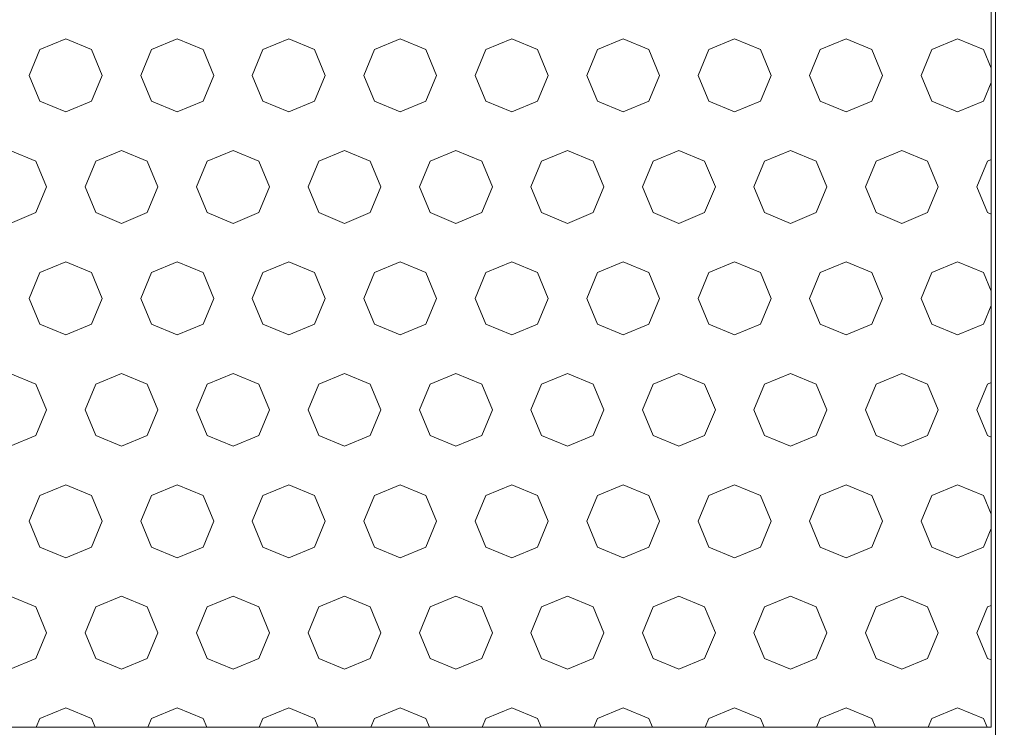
# Model space of a CAD drawing. Header units: millimetres. Extents: x 52659 to 1698020, y -10054 to 104697.
# Tile 243 of 256: x 216865 to 217307, y 10598 to 10915. Entities that reach past the tile are written whole.
import ezdxf

# ---------------------------------------------------------------- set-up
doc = ezdxf.new("R2010")
doc.units = ezdxf.units.MM
doc.header["$MEASUREMENT"] = 0
for name, color, linetype in [('02-04 BRISES SOLEIL FONCEES', 7, 'Continuous'), ('02-04 Mur.Construction', 7, 'Continuous'), ('05-02 Cotation 200ème 100ème.Cotations', 7, 'Continuous')]:
    doc.layers.add(name, color=color, linetype=linetype)
doc.styles.add('STYLE_GENERE_3', font='ARIALN.TTF')
doc.dimstyles.new('STYLE_GENERE__1', dxfattribs={"dimtxt": 200, "dimasz": 95, "dimexe": 0.18, "dimexo": 100, "dimgap": 0, "dimtad": 0, "dimlfac": 0.001, "dimzin": 0, "dimdsep": 46, "dimtxsty": 'STYLE_GENERE_3', "dimblk": 'ARROWHEAD_6', "dimblk1": 'ARROWHEAD_6', "dimblk2": 'ARROWHEAD_6', "dimcen": 0.09, "dimclrd": 7, "dimclre": 7, "dimclrt": 7, "dimazin": 0, "dimtfac": 1, "dimtdec": 4, "dimtmove": 2, "dimatfit": 3, "dimfxl": 1, "dimtolj": 1, "dimtzin": 0, "dimarcsym": 0})
doc.dimstyles.new('STYLE_GENERE__2', dxfattribs={"dimtxt": 200, "dimasz": 95, "dimexe": 0.18, "dimexo": 100, "dimgap": 0, "dimtad": 0, "dimlfac": 0.001, "dimzin": 0, "dimdsep": 46, "dimtxsty": 'STYLE_GENERE_3', "dimblk": 'ARROWHEAD_6', "dimblk1": 'ARROWHEAD_6', "dimblk2": 'ARROWHEAD_6', "dimcen": 0.09, "dimclrd": 7, "dimclre": 7, "dimclrt": 7, "dimazin": 0, "dimtfac": 1, "dimtdec": 4, "dimtmove": 0, "dimatfit": 3, "dimfxl": 1, "dimtolj": 1, "dimtzin": 0, "dimarcsym": 0})

# ---------------------------------------------------------------- blocks, each defined once
blk = doc.blocks.new('Élément de coupe_187_1', base_point=(131932.67, 5158.07))
at = {"layer": '02-04 Mur.Construction', "color": 7, "linetype": 'Continuous', "lineweight": 9}
blk.add_line((217302.67, 11008.07), (217302.67, 9725.96), dxfattribs=at)
blk = doc.blocks.new('*X382', base_point=(131932.67, 5158.07))
at = {"layer": '02-04 BRISES SOLEIL FONCEES', "color": 7, "linetype": 'Continuous', "lineweight": 5}
for p, q in [((216885.73, 10906.81), (216874.16, 10902.02)), ((216897.29, 10902.02), (216885.73, 10906.81)), ((216935.73, 10906.81), (216924.16, 10902.02)), ((216947.29, 10902.02), (216935.73, 10906.81)), ((216985.73, 10906.81), (216974.16, 10902.02)), ((216997.29, 10902.02), (216985.73, 10906.81)), ((217035.73, 10906.81), (217024.16, 10902.02)), ((217047.29, 10902.02), (217035.73, 10906.81)), ((217085.73, 10906.81), (217074.16, 10902.02)), ((217097.29, 10902.02), (217085.73, 10906.81)), ((217135.73, 10906.81), (217124.16, 10902.02)), ((217147.29, 10902.02), (217135.73, 10906.81)), ((217185.73, 10906.81), (217174.16, 10902.02)), ((217197.29, 10902.02), (217185.73, 10906.81)), ((217235.73, 10906.81), (217224.16, 10902.02)), ((217247.29, 10902.02), (217235.73, 10906.81)), ((217285.73, 10906.81), (217274.16, 10902.02)), ((217297.29, 10902.02), (217285.73, 10906.81)), ((216874.16, 10902.02), (216869.37, 10890.46)), ((216902.08, 10890.46), (216897.29, 10902.02)), ((216924.16, 10902.02), (216919.37, 10890.46)), ((216952.08, 10890.46), (216947.29, 10902.02)), ((216974.16, 10902.02), (216969.37, 10890.46)), ((217002.08, 10890.46), (216997.29, 10902.02)), ((217024.16, 10902.02), (217019.37, 10890.46)), ((217052.08, 10890.46), (217047.29, 10902.02)), ((217074.16, 10902.02), (217069.37, 10890.46)), ((217102.08, 10890.46), (217097.29, 10902.02)), ((217124.16, 10902.02), (217119.37, 10890.46)), ((217152.08, 10890.46), (217147.29, 10902.02)), ((217174.16, 10902.02), (217169.37, 10890.46)), ((217202.08, 10890.46), (217197.29, 10902.02)), ((217224.16, 10902.02), (217219.37, 10890.46)), ((217252.08, 10890.46), (217247.29, 10902.02)), ((217274.16, 10902.02), (217269.37, 10890.46)), ((217300.74, 10893.68), (217297.29, 10902.02)), ((216869.37, 10890.46), (216874.16, 10878.89)), ((216897.29, 10878.89), (216902.08, 10890.46)), ((216919.37, 10890.46), (216924.16, 10878.89)), ((216947.29, 10878.89), (216952.08, 10890.46)), ((216969.37, 10890.46), (216974.16, 10878.89)), ((216997.29, 10878.89), (217002.08, 10890.46)), ((217019.37, 10890.46), (217024.16, 10878.89)), ((217047.29, 10878.89), (217052.08, 10890.46)), ((217069.37, 10890.46), (217074.16, 10878.89)), ((217097.29, 10878.89), (217102.08, 10890.46)), ((217119.37, 10890.46), (217124.16, 10878.89)), ((217147.29, 10878.89), (217152.08, 10890.46)), ((217169.37, 10890.46), (217174.16, 10878.89)), ((217197.29, 10878.89), (217202.08, 10890.46)), ((217219.37, 10890.46), (217224.16, 10878.89)), ((217247.29, 10878.89), (217252.08, 10890.46)), ((217269.37, 10890.46), (217274.16, 10878.89)), ((217297.29, 10878.89), (217300.74, 10887.23)), ((216874.16, 10878.89), (216885.73, 10874.1)), ((216885.73, 10874.1), (216897.29, 10878.89)), ((216924.16, 10878.89), (216935.73, 10874.1)), ((216935.73, 10874.1), (216947.29, 10878.89)), ((216974.16, 10878.89), (216985.73, 10874.1)), ((216985.73, 10874.1), (216997.29, 10878.89)), ((217024.16, 10878.89), (217035.73, 10874.1)), ((217035.73, 10874.1), (217047.29, 10878.89)), ((217074.16, 10878.89), (217085.73, 10874.1)), ((217085.73, 10874.1), (217097.29, 10878.89)), ((217124.16, 10878.89), (217135.73, 10874.1)), ((217135.73, 10874.1), (217147.29, 10878.89)), ((217174.16, 10878.89), (217185.73, 10874.1)), ((217185.73, 10874.1), (217197.29, 10878.89)), ((217224.16, 10878.89), (217235.73, 10874.1)), ((217235.73, 10874.1), (217247.29, 10878.89)), ((217274.16, 10878.89), (217285.73, 10874.1)), ((217285.73, 10874.1), (217297.29, 10878.89)), ((216872.29, 10852.02), (216860.73, 10856.81)), ((216910.73, 10856.81), (216899.16, 10852.02)), ((216922.29, 10852.02), (216910.73, 10856.81)), ((216960.73, 10856.81), (216949.16, 10852.02)), ((216972.29, 10852.02), (216960.73, 10856.81)), ((217010.73, 10856.81), (216999.16, 10852.02)), ((217022.29, 10852.02), (217010.73, 10856.81)), ((217060.73, 10856.81), (217049.16, 10852.02)), ((217072.29, 10852.02), (217060.73, 10856.81)), ((217110.73, 10856.81), (217099.16, 10852.02)), ((217122.29, 10852.02), (217110.73, 10856.81)), ((217160.73, 10856.81), (217149.16, 10852.02)), ((217172.29, 10852.02), (217160.73, 10856.81)), ((217210.73, 10856.81), (217199.16, 10852.02)), ((217222.29, 10852.02), (217210.73, 10856.81)), ((217260.73, 10856.81), (217249.16, 10852.02)), ((217272.29, 10852.02), (217260.73, 10856.81)), ((216877.08, 10840.46), (216872.29, 10852.02)), ((216899.16, 10852.02), (216894.37, 10840.46)), ((216927.08, 10840.46), (216922.29, 10852.02)), ((216949.16, 10852.02), (216944.37, 10840.46)), ((216977.08, 10840.46), (216972.29, 10852.02)), ((216999.16, 10852.02), (216994.37, 10840.46)), ((217027.08, 10840.46), (217022.29, 10852.02)), ((217049.16, 10852.02), (217044.37, 10840.46)), ((217077.08, 10840.46), (217072.29, 10852.02)), ((217099.16, 10852.02), (217094.37, 10840.46)), ((217127.08, 10840.46), (217122.29, 10852.02)), ((217149.16, 10852.02), (217144.37, 10840.46)), ((217177.08, 10840.46), (217172.29, 10852.02)), ((217199.16, 10852.02), (217194.37, 10840.46)), ((217227.08, 10840.46), (217222.29, 10852.02)), ((217249.16, 10852.02), (217244.37, 10840.46)), ((217277.08, 10840.46), (217272.29, 10852.02)), ((217299.16, 10852.02), (217294.37, 10840.46)), ((217300.74, 10852.68), (217299.16, 10852.02)), ((216872.29, 10828.89), (216877.08, 10840.46)), ((216894.37, 10840.46), (216899.16, 10828.89)), ((216922.29, 10828.89), (216927.08, 10840.46)), ((216944.37, 10840.46), (216949.16, 10828.89)), ((216972.29, 10828.89), (216977.08, 10840.46)), ((216994.37, 10840.46), (216999.16, 10828.89)), ((217022.29, 10828.89), (217027.08, 10840.46)), ((217044.37, 10840.46), (217049.16, 10828.89)), ((217072.29, 10828.89), (217077.08, 10840.46)), ((217094.37, 10840.46), (217099.16, 10828.89)), ((217122.29, 10828.89), (217127.08, 10840.46)), ((217144.37, 10840.46), (217149.16, 10828.89)), ((217172.29, 10828.89), (217177.08, 10840.46)), ((217194.37, 10840.46), (217199.16, 10828.89)), ((217222.29, 10828.89), (217227.08, 10840.46)), ((217244.37, 10840.46), (217249.16, 10828.89)), ((217272.29, 10828.89), (217277.08, 10840.46)), ((217294.37, 10840.46), (217299.16, 10828.89)), ((216860.73, 10824.1), (216872.29, 10828.89)), ((216899.16, 10828.89), (216910.73, 10824.1)), ((216910.73, 10824.1), (216922.29, 10828.89)), ((216949.16, 10828.89), (216960.73, 10824.1)), ((216960.73, 10824.1), (216972.29, 10828.89)), ((216999.16, 10828.89), (217010.73, 10824.1)), ((217010.73, 10824.1), (217022.29, 10828.89)), ((217049.16, 10828.89), (217060.73, 10824.1)), ((217060.73, 10824.1), (217072.29, 10828.89)), ((217099.16, 10828.89), (217110.73, 10824.1)), ((217110.73, 10824.1), (217122.29, 10828.89)), ((217149.16, 10828.89), (217160.73, 10824.1)), ((217160.73, 10824.1), (217172.29, 10828.89)), ((217199.16, 10828.89), (217210.73, 10824.1)), ((217210.73, 10824.1), (217222.29, 10828.89)), ((217249.16, 10828.89), (217260.73, 10824.1)), ((217260.73, 10824.1), (217272.29, 10828.89)), ((217299.16, 10828.89), (217300.74, 10828.24)), ((216885.73, 10806.81), (216874.16, 10802.02)), ((216897.29, 10802.02), (216885.73, 10806.81)), ((216935.73, 10806.81), (216924.16, 10802.02)), ((216947.29, 10802.02), (216935.73, 10806.81)), ((216985.73, 10806.81), (216974.16, 10802.02)), ((216997.29, 10802.02), (216985.73, 10806.81)), ((217035.73, 10806.81), (217024.16, 10802.02)), ((217047.29, 10802.02), (217035.73, 10806.81)), ((217085.73, 10806.81), (217074.16, 10802.02)), ((217097.29, 10802.02), (217085.73, 10806.81)), ((217135.73, 10806.81), (217124.16, 10802.02)), ((217147.29, 10802.02), (217135.73, 10806.81)), ((217185.73, 10806.81), (217174.16, 10802.02)), ((217197.29, 10802.02), (217185.73, 10806.81)), ((217235.73, 10806.81), (217224.16, 10802.02)), ((217247.29, 10802.02), (217235.73, 10806.81)), ((217285.73, 10806.81), (217274.16, 10802.02)), ((217297.29, 10802.02), (217285.73, 10806.81)), ((216874.16, 10802.02), (216869.37, 10790.46)), ((216902.08, 10790.46), (216897.29, 10802.02)), ((216924.16, 10802.02), (216919.37, 10790.46)), ((216952.08, 10790.46), (216947.29, 10802.02)), ((216974.16, 10802.02), (216969.37, 10790.46)), ((217002.08, 10790.46), (216997.29, 10802.02)), ((217024.16, 10802.02), (217019.37, 10790.46)), ((217052.08, 10790.46), (217047.29, 10802.02)), ((217074.16, 10802.02), (217069.37, 10790.46)), ((217102.08, 10790.46), (217097.29, 10802.02)), ((217124.16, 10802.02), (217119.37, 10790.46)), ((217152.08, 10790.46), (217147.29, 10802.02)), ((217174.16, 10802.02), (217169.37, 10790.46)), ((217202.08, 10790.46), (217197.29, 10802.02)), ((217224.16, 10802.02), (217219.37, 10790.46)), ((217252.08, 10790.46), (217247.29, 10802.02)), ((217274.16, 10802.02), (217269.37, 10790.46)), ((217300.74, 10793.68), (217297.29, 10802.02)), ((216869.37, 10790.46), (216874.16, 10778.89)), ((216897.29, 10778.89), (216902.08, 10790.46)), ((216919.37, 10790.46), (216924.16, 10778.89)), ((216947.29, 10778.89), (216952.08, 10790.46)), ((216969.37, 10790.46), (216974.16, 10778.89)), ((216997.29, 10778.89), (217002.08, 10790.46)), ((217019.37, 10790.46), (217024.16, 10778.89)), ((217047.29, 10778.89), (217052.08, 10790.46)), ((217069.37, 10790.46), (217074.16, 10778.89)), ((217097.29, 10778.89), (217102.08, 10790.46)), ((217119.37, 10790.46), (217124.16, 10778.89)), ((217147.29, 10778.89), (217152.08, 10790.46)), ((217169.37, 10790.46), (217174.16, 10778.89)), ((217197.29, 10778.89), (217202.08, 10790.46)), ((217219.37, 10790.46), (217224.16, 10778.89)), ((217247.29, 10778.89), (217252.08, 10790.46)), ((217269.37, 10790.46), (217274.16, 10778.89)), ((217297.29, 10778.89), (217300.74, 10787.23)), ((216874.16, 10778.89), (216885.73, 10774.1)), ((216885.73, 10774.1), (216897.29, 10778.89)), ((216924.16, 10778.89), (216935.73, 10774.1)), ((216935.73, 10774.1), (216947.29, 10778.89)), ((216974.16, 10778.89), (216985.73, 10774.1)), ((216985.73, 10774.1), (216997.29, 10778.89)), ((217024.16, 10778.89), (217035.73, 10774.1)), ((217035.73, 10774.1), (217047.29, 10778.89)), ((217074.16, 10778.89), (217085.73, 10774.1)), ((217085.73, 10774.1), (217097.29, 10778.89)), ((217124.16, 10778.89), (217135.73, 10774.1)), ((217135.73, 10774.1), (217147.29, 10778.89)), ((217174.16, 10778.89), (217185.73, 10774.1)), ((217185.73, 10774.1), (217197.29, 10778.89)), ((217224.16, 10778.89), (217235.73, 10774.1)), ((217235.73, 10774.1), (217247.29, 10778.89)), ((217274.16, 10778.89), (217285.73, 10774.1)), ((217285.73, 10774.1), (217297.29, 10778.89)), ((216872.29, 10752.02), (216860.73, 10756.81)), ((216910.73, 10756.81), (216899.16, 10752.02)), ((216922.29, 10752.02), (216910.73, 10756.81)), ((216960.73, 10756.81), (216949.16, 10752.02)), ((216972.29, 10752.02), (216960.73, 10756.81)), ((217010.73, 10756.81), (216999.16, 10752.02)), ((217022.29, 10752.02), (217010.73, 10756.81)), ((217060.73, 10756.81), (217049.16, 10752.02)), ((217072.29, 10752.02), (217060.73, 10756.81)), ((217110.73, 10756.81), (217099.16, 10752.02)), ((217122.29, 10752.02), (217110.73, 10756.81)), ((217160.73, 10756.81), (217149.16, 10752.02)), ((217172.29, 10752.02), (217160.73, 10756.81)), ((217210.73, 10756.81), (217199.16, 10752.02)), ((217222.29, 10752.02), (217210.73, 10756.81)), ((217260.73, 10756.81), (217249.16, 10752.02)), ((217272.29, 10752.02), (217260.73, 10756.81)), ((216877.08, 10740.46), (216872.29, 10752.02)), ((216899.16, 10752.02), (216894.37, 10740.46)), ((216927.08, 10740.46), (216922.29, 10752.02)), ((216949.16, 10752.02), (216944.37, 10740.46)), ((216977.08, 10740.46), (216972.29, 10752.02)), ((216999.16, 10752.02), (216994.37, 10740.46)), ((217027.08, 10740.46), (217022.29, 10752.02)), ((217049.16, 10752.02), (217044.37, 10740.46)), ((217077.08, 10740.46), (217072.29, 10752.02)), ((217099.16, 10752.02), (217094.37, 10740.46)), ((217127.08, 10740.46), (217122.29, 10752.02)), ((217149.16, 10752.02), (217144.37, 10740.46)), ((217177.08, 10740.46), (217172.29, 10752.02)), ((217199.16, 10752.02), (217194.37, 10740.46)), ((217227.08, 10740.46), (217222.29, 10752.02)), ((217249.16, 10752.02), (217244.37, 10740.46)), ((217277.08, 10740.46), (217272.29, 10752.02)), ((217299.16, 10752.02), (217294.37, 10740.46)), ((217300.74, 10752.68), (217299.16, 10752.02)), ((216872.29, 10728.89), (216877.08, 10740.46)), ((216894.37, 10740.46), (216899.16, 10728.89)), ((216922.29, 10728.89), (216927.08, 10740.46)), ((216944.37, 10740.46), (216949.16, 10728.89)), ((216972.29, 10728.89), (216977.08, 10740.46)), ((216994.37, 10740.46), (216999.16, 10728.89)), ((217022.29, 10728.89), (217027.08, 10740.46)), ((217044.37, 10740.46), (217049.16, 10728.89)), ((217072.29, 10728.89), (217077.08, 10740.46)), ((217094.37, 10740.46), (217099.16, 10728.89)), ((217122.29, 10728.89), (217127.08, 10740.46)), ((217144.37, 10740.46), (217149.16, 10728.89)), ((217172.29, 10728.89), (217177.08, 10740.46)), ((217194.37, 10740.46), (217199.16, 10728.89)), ((217222.29, 10728.89), (217227.08, 10740.46)), ((217244.37, 10740.46), (217249.16, 10728.89)), ((217272.29, 10728.89), (217277.08, 10740.46)), ((217294.37, 10740.46), (217299.16, 10728.89)), ((216860.73, 10724.1), (216872.29, 10728.89)), ((216899.16, 10728.89), (216910.73, 10724.1)), ((216910.73, 10724.1), (216922.29, 10728.89)), ((216949.16, 10728.89), (216960.73, 10724.1)), ((216960.73, 10724.1), (216972.29, 10728.89)), ((216999.16, 10728.89), (217010.73, 10724.1)), ((217010.73, 10724.1), (217022.29, 10728.89)), ((217049.16, 10728.89), (217060.73, 10724.1)), ((217060.73, 10724.1), (217072.29, 10728.89)), ((217099.16, 10728.89), (217110.73, 10724.1)), ((217110.73, 10724.1), (217122.29, 10728.89)), ((217149.16, 10728.89), (217160.73, 10724.1)), ((217160.73, 10724.1), (217172.29, 10728.89)), ((217199.16, 10728.89), (217210.73, 10724.1)), ((217210.73, 10724.1), (217222.29, 10728.89)), ((217249.16, 10728.89), (217260.73, 10724.1)), ((217260.73, 10724.1), (217272.29, 10728.89)), ((217299.16, 10728.89), (217300.74, 10728.24)), ((216885.73, 10706.81), (216874.16, 10702.02)), ((216897.29, 10702.02), (216885.73, 10706.81)), ((216935.73, 10706.81), (216924.16, 10702.02)), ((216947.29, 10702.02), (216935.73, 10706.81)), ((216985.73, 10706.81), (216974.16, 10702.02)), ((216997.29, 10702.02), (216985.73, 10706.81)), ((217035.73, 10706.81), (217024.16, 10702.02)), ((217047.29, 10702.02), (217035.73, 10706.81)), ((217085.73, 10706.81), (217074.16, 10702.02)), ((217097.29, 10702.02), (217085.73, 10706.81)), ((217135.73, 10706.81), (217124.16, 10702.02)), ((217147.29, 10702.02), (217135.73, 10706.81)), ((217185.73, 10706.81), (217174.16, 10702.02)), ((217197.29, 10702.02), (217185.73, 10706.81)), ((217235.73, 10706.81), (217224.16, 10702.02)), ((217247.29, 10702.02), (217235.73, 10706.81)), ((217285.73, 10706.81), (217274.16, 10702.02)), ((217297.29, 10702.02), (217285.73, 10706.81)), ((216874.16, 10702.02), (216869.37, 10690.46)), ((216902.08, 10690.46), (216897.29, 10702.02)), ((216924.16, 10702.02), (216919.37, 10690.46)), ((216952.08, 10690.46), (216947.29, 10702.02)), ((216974.16, 10702.02), (216969.37, 10690.46)), ((217002.08, 10690.46), (216997.29, 10702.02)), ((217024.16, 10702.02), (217019.37, 10690.46)), ((217052.08, 10690.46), (217047.29, 10702.02)), ((217074.16, 10702.02), (217069.37, 10690.46)), ((217102.08, 10690.46), (217097.29, 10702.02)), ((217124.16, 10702.02), (217119.37, 10690.46)), ((217152.08, 10690.46), (217147.29, 10702.02)), ((217174.16, 10702.02), (217169.37, 10690.46)), ((217202.08, 10690.46), (217197.29, 10702.02)), ((217224.16, 10702.02), (217219.37, 10690.46)), ((217252.08, 10690.46), (217247.29, 10702.02)), ((217274.16, 10702.02), (217269.37, 10690.46)), ((217300.74, 10693.68), (217297.29, 10702.02)), ((216869.37, 10690.46), (216874.16, 10678.89)), ((216897.29, 10678.89), (216902.08, 10690.46)), ((216919.37, 10690.46), (216924.16, 10678.89)), ((216947.29, 10678.89), (216952.08, 10690.46)), ((216969.37, 10690.46), (216974.16, 10678.89)), ((216997.29, 10678.89), (217002.08, 10690.46)), ((217019.37, 10690.46), (217024.16, 10678.89)), ((217047.29, 10678.89), (217052.08, 10690.46)), ((217069.37, 10690.46), (217074.16, 10678.89)), ((217097.29, 10678.89), (217102.08, 10690.46)), ((217119.37, 10690.46), (217124.16, 10678.89)), ((217147.29, 10678.89), (217152.08, 10690.46)), ((217169.37, 10690.46), (217174.16, 10678.89)), ((217197.29, 10678.89), (217202.08, 10690.46)), ((217219.37, 10690.46), (217224.16, 10678.89)), ((217247.29, 10678.89), (217252.08, 10690.46)), ((217269.37, 10690.46), (217274.16, 10678.89)), ((217297.29, 10678.89), (217300.74, 10687.23)), ((216874.16, 10678.89), (216885.73, 10674.1)), ((216885.73, 10674.1), (216897.29, 10678.89)), ((216924.16, 10678.89), (216935.73, 10674.1)), ((216935.73, 10674.1), (216947.29, 10678.89)), ((216974.16, 10678.89), (216985.73, 10674.1)), ((216985.73, 10674.1), (216997.29, 10678.89)), ((217024.16, 10678.89), (217035.73, 10674.1)), ((217035.73, 10674.1), (217047.29, 10678.89)), ((217074.16, 10678.89), (217085.73, 10674.1)), ((217085.73, 10674.1), (217097.29, 10678.89)), ((217124.16, 10678.89), (217135.73, 10674.1)), ((217135.73, 10674.1), (217147.29, 10678.89)), ((217174.16, 10678.89), (217185.73, 10674.1)), ((217185.73, 10674.1), (217197.29, 10678.89)), ((217224.16, 10678.89), (217235.73, 10674.1)), ((217235.73, 10674.1), (217247.29, 10678.89)), ((217274.16, 10678.89), (217285.73, 10674.1)), ((217285.73, 10674.1), (217297.29, 10678.89)), ((216872.29, 10652.02), (216860.73, 10656.81)), ((216910.73, 10656.81), (216899.16, 10652.02)), ((216922.29, 10652.02), (216910.73, 10656.81)), ((216960.73, 10656.81), (216949.16, 10652.02)), ((216972.29, 10652.02), (216960.73, 10656.81)), ((217010.73, 10656.81), (216999.16, 10652.02)), ((217022.29, 10652.02), (217010.73, 10656.81)), ((217060.73, 10656.81), (217049.16, 10652.02)), ((217072.29, 10652.02), (217060.73, 10656.81)), ((217110.73, 10656.81), (217099.16, 10652.02)), ((217122.29, 10652.02), (217110.73, 10656.81)), ((217160.73, 10656.81), (217149.16, 10652.02)), ((217172.29, 10652.02), (217160.73, 10656.81)), ((217210.73, 10656.81), (217199.16, 10652.02)), ((217222.29, 10652.02), (217210.73, 10656.81)), ((217260.73, 10656.81), (217249.16, 10652.02)), ((217272.29, 10652.02), (217260.73, 10656.81)), ((217300.74, 10652.68), (217299.16, 10652.02)), ((216877.08, 10640.46), (216872.29, 10652.02)), ((216899.16, 10652.02), (216894.37, 10640.46)), ((216927.08, 10640.46), (216922.29, 10652.02)), ((216949.16, 10652.02), (216944.37, 10640.46)), ((216977.08, 10640.46), (216972.29, 10652.02)), ((216999.16, 10652.02), (216994.37, 10640.46)), ((217027.08, 10640.46), (217022.29, 10652.02)), ((217049.16, 10652.02), (217044.37, 10640.46)), ((217077.08, 10640.46), (217072.29, 10652.02)), ((217099.16, 10652.02), (217094.37, 10640.46)), ((217127.08, 10640.46), (217122.29, 10652.02)), ((217149.16, 10652.02), (217144.37, 10640.46)), ((217177.08, 10640.46), (217172.29, 10652.02)), ((217199.16, 10652.02), (217194.37, 10640.46)), ((217227.08, 10640.46), (217222.29, 10652.02)), ((217249.16, 10652.02), (217244.37, 10640.46)), ((217277.08, 10640.46), (217272.29, 10652.02)), ((217299.16, 10652.02), (217294.37, 10640.46)), ((216872.29, 10628.89), (216877.08, 10640.46)), ((216894.37, 10640.46), (216899.16, 10628.89)), ((216922.29, 10628.89), (216927.08, 10640.46)), ((216944.37, 10640.46), (216949.16, 10628.89)), ((216972.29, 10628.89), (216977.08, 10640.46)), ((216994.37, 10640.46), (216999.16, 10628.89)), ((217022.29, 10628.89), (217027.08, 10640.46)), ((217044.37, 10640.46), (217049.16, 10628.89)), ((217072.29, 10628.89), (217077.08, 10640.46)), ((217094.37, 10640.46), (217099.16, 10628.89)), ((217122.29, 10628.89), (217127.08, 10640.46)), ((217144.37, 10640.46), (217149.16, 10628.89)), ((217172.29, 10628.89), (217177.08, 10640.46)), ((217194.37, 10640.46), (217199.16, 10628.89)), ((217222.29, 10628.89), (217227.08, 10640.46)), ((217244.37, 10640.46), (217249.16, 10628.89)), ((217272.29, 10628.89), (217277.08, 10640.46)), ((217294.37, 10640.46), (217299.16, 10628.89)), ((216860.73, 10624.1), (216872.29, 10628.89)), ((216899.16, 10628.89), (216910.73, 10624.1)), ((216910.73, 10624.1), (216922.29, 10628.89)), ((216949.16, 10628.89), (216960.73, 10624.1)), ((216960.73, 10624.1), (216972.29, 10628.89)), ((216999.16, 10628.89), (217010.73, 10624.1)), ((217010.73, 10624.1), (217022.29, 10628.89)), ((217049.16, 10628.89), (217060.73, 10624.1)), ((217060.73, 10624.1), (217072.29, 10628.89)), ((217099.16, 10628.89), (217110.73, 10624.1)), ((217110.73, 10624.1), (217122.29, 10628.89)), ((217149.16, 10628.89), (217160.73, 10624.1)), ((217160.73, 10624.1), (217172.29, 10628.89)), ((217199.16, 10628.89), (217210.73, 10624.1)), ((217210.73, 10624.1), (217222.29, 10628.89)), ((217249.16, 10628.89), (217260.73, 10624.1)), ((217260.73, 10624.1), (217272.29, 10628.89)), ((217299.16, 10628.89), (217300.74, 10628.24)), ((216885.73, 10606.81), (216874.16, 10602.02)), ((216897.29, 10602.02), (216885.73, 10606.81)), ((216935.73, 10606.81), (216924.16, 10602.02)), ((216947.29, 10602.02), (216935.73, 10606.81)), ((216985.73, 10606.81), (216974.16, 10602.02)), ((216997.29, 10602.02), (216985.73, 10606.81)), ((217035.73, 10606.81), (217024.16, 10602.02)), ((217047.29, 10602.02), (217035.73, 10606.81)), ((217085.73, 10606.81), (217074.16, 10602.02)), ((217097.29, 10602.02), (217085.73, 10606.81)), ((217135.73, 10606.81), (217124.16, 10602.02)), ((217147.29, 10602.02), (217135.73, 10606.81)), ((217185.73, 10606.81), (217174.16, 10602.02)), ((217197.29, 10602.02), (217185.73, 10606.81)), ((217235.73, 10606.81), (217224.16, 10602.02)), ((217247.29, 10602.02), (217235.73, 10606.81)), ((217285.73, 10606.81), (217274.16, 10602.02)), ((217297.29, 10602.02), (217285.73, 10606.81)), ((216874.16, 10602.02), (216872.51, 10598.03)), ((216898.94, 10598.03), (216897.29, 10602.02)), ((216924.16, 10602.02), (216922.51, 10598.03)), ((216948.94, 10598.03), (216947.29, 10602.02)), ((216974.16, 10602.02), (216972.51, 10598.03)), ((216998.94, 10598.03), (216997.29, 10602.02)), ((217024.16, 10602.02), (217022.51, 10598.03)), ((217048.94, 10598.03), (217047.29, 10602.02)), ((217074.16, 10602.02), (217072.51, 10598.03)), ((217098.94, 10598.03), (217097.29, 10602.02)), ((217124.16, 10602.02), (217122.51, 10598.03)), ((217148.94, 10598.03), (217147.29, 10602.02)), ((217174.16, 10602.02), (217172.51, 10598.03)), ((217198.94, 10598.03), (217197.29, 10602.02)), ((217224.16, 10602.02), (217222.51, 10598.03)), ((217248.94, 10598.03), (217247.29, 10602.02)), ((217274.16, 10602.02), (217272.51, 10598.03)), ((217298.94, 10598.03), (217297.29, 10602.02))]:
    blk.add_line(p, q, dxfattribs=at)
blk = doc.blocks.new('Élément de coupe_340_1', base_point=(131932.67, 5158.07))
at = {"layer": '02-04 BRISES SOLEIL FONCEES', "color": 7, "linetype": 'Continuous', "lineweight": 9}
for p, q in [((217300.74, 10598.03), (217300.74, 10998.07)), ((215542.67, 10598.03), (217300.74, 10598.03))]:
    blk.add_line(p, q, dxfattribs=at)
at = {"layer": '02-04 BRISES SOLEIL FONCEES', "lineweight": 0}
blk.add_blockref('*X382', (131932.67, 5158.07), dxfattribs=at)
blk = doc.blocks.new('*D713', base_point=(131932.67, 5158.07))
at = {"layer": '05-02 Cotation 200ème 100ème.Cotations', "color": 7, "linetype": 'Continuous', "lineweight": 25, "transparency": 16777216}
for p, q in [((215078.44, 11048.07), (215178.44, 10948.07)), ((215078.44, 10648.03), (215178.44, 10548.03))]:
    blk.add_line(p, q, dxfattribs=at)
at = {"layer": '05-02 Cotation 200ème 100ème.Cotations', "color": 7, "linetype": 'Continuous', "lineweight": 13, "transparency": 16777216}
for p, q in [((215222.19, 10998.07), (215034.69, 10998.07)), ((215128.44, 10598.03), (215128.44, 10998.07)), ((215222.19, 10598.03), (215034.69, 10598.03)), ((215128.44, 10523.03), (215128.44, 10598.03))]:
    blk.add_line(p, q, dxfattribs=at)
at = {"layer": '05-02 Cotation 200ème 100ème.Cotations', "color": 7, "lineweight": 9, "transparency": 16777216, "char_height": 200, "attachment_point": 7, "rotation": 90, "style": 'STYLE_GENERE_3'}
for s, insert in [('\\A1;0,35', (215085.58, 10840.91)), ('\\A1;0,40', (215400.69, 10574.05))]:
    blk.add_mtext(s, dxfattribs=dict(at, insert=insert))
blk = doc.blocks.new('ARROWHEAD_6')
at = {"color": 0, "linetype": 'Continuous', "lineweight": 0}
for p, q in [((-0.5, -0.5), (0.5, 0.5)), ((0, 0), (-1, 0))]:
    blk.add_line(p, q, dxfattribs=at)
blk = doc.blocks.new('*D715', base_point=(131932.67, 5158.07))
at = {"layer": '05-02 Cotation 200ème 100ème.Cotations', "color": 7, "linetype": 'Continuous', "lineweight": 25, "transparency": 16777216}
for p, q in [((215078.44, 11048.07), (215178.44, 10948.07)), ((215078.44, 10648.03), (215178.44, 10548.03))]:
    blk.add_line(p, q, dxfattribs=at)
at = {"layer": '05-02 Cotation 200ème 100ème.Cotations', "color": 7, "linetype": 'Continuous', "lineweight": 13, "transparency": 16777216}
for p, q in [((215222.19, 10998.07), (215034.69, 10998.07)), ((215128.44, 10598.03), (215128.44, 10998.07)), ((215222.19, 10598.03), (215034.69, 10598.03)), ((215128.44, 10523.03), (215128.44, 10598.03))]:
    blk.add_line(p, q, dxfattribs=at)
at = {"layer": '05-02 Cotation 200ème 100ème.Cotations', "color": 7, "lineweight": 9, "transparency": 16777216, "char_height": 200, "attachment_point": 7, "rotation": 90, "style": 'STYLE_GENERE_3'}
for s, insert in [('\\A1;0,35', (215085.58, 10840.91)), ('\\A1;0,40', (215400.69, 10574.05))]:
    blk.add_mtext(s, dxfattribs=dict(at, insert=insert))
blk = doc.blocks.new('*D742', base_point=(131932.67, 5158.07))
at = {"layer": '05-02 Cotation 200ème 100ème.Cotations', "color": 7, "linetype": 'Continuous', "lineweight": 25, "transparency": 16777216}
for p, q in [((165280.71, 11058.07), (165380.71, 10958.07)), ((165280.71, 9772.86), (165380.71, 9672.86))]:
    blk.add_line(p, q, dxfattribs=at)
at = {"layer": '05-02 Cotation 200ème 100ème.Cotations', "color": 7, "linetype": 'Continuous', "lineweight": 13, "transparency": 16777216}
for p, q in [((165424.46, 11008.07), (165236.96, 11008.07)), ((165330.71, 10614.34), (165330.71, 11008.07)), ((165330.71, 9722.86), (165330.71, 10116.59)), ((165424.46, 9722.86), (165236.96, 9722.86))]:
    blk.add_line(p, q, dxfattribs=at)
at = {"layer": '05-02 Cotation 200ème 100ème.Cotations', "color": 7, "lineweight": 9, "transparency": 16777216, "char_height": 200, "attachment_point": 7, "rotation": 90, "style": 'STYLE_GENERE_3'}
for s, insert in [('\\A1;0,35', (165287.85, 10961.33)), ('\\A1;1,29', (165430.71, 10141.47))]:
    blk.add_mtext(s, dxfattribs=dict(at, insert=insert))
blk = doc.blocks.new('*D762', base_point=(131932.67, 5158.07))
at = {"layer": '05-02 Cotation 200ème 100ème.Cotations', "color": 7, "linetype": 'Continuous', "lineweight": 25, "transparency": 16777216}
for p, q in [((135853.9, 11058.07), (135953.9, 10958.07)), ((135853.9, 9772.86), (135953.9, 9672.86))]:
    blk.add_line(p, q, dxfattribs=at)
at = {"layer": '05-02 Cotation 200ème 100ème.Cotations', "color": 7, "linetype": 'Continuous', "lineweight": 13, "transparency": 16777216}
for p, q in [((135997.65, 11008.07), (135810.15, 11008.07)), ((135903.9, 10614.34), (135903.9, 11008.07)), ((135903.9, 9722.86), (135903.9, 10116.59)), ((135997.65, 9722.86), (135810.15, 9722.86))]:
    blk.add_line(p, q, dxfattribs=at)
at = {"layer": '05-02 Cotation 200ème 100ème.Cotations', "color": 7, "lineweight": 9, "transparency": 16777216, "char_height": 200, "attachment_point": 7, "rotation": 90, "style": 'STYLE_GENERE_3'}
for s, insert in [('\\A1;0,35', (135861.04, 10961.33)), ('\\A1;1,29', (136003.9, 10141.47))]:
    blk.add_mtext(s, dxfattribs=dict(at, insert=insert))

msp = doc.modelspace()

# ---------------------------------------------------------------- block references
at = {"layer": '02-04 BRISES SOLEIL FONCEES', "lineweight": 0}
msp.add_blockref('Élément de coupe_340_1', (131932.668, 5158.072), dxfattribs=at)
at = {"layer": '02-04 Mur.Construction', "lineweight": 0}
msp.add_blockref('Élément de coupe_187_1', (131932.668, 5158.072), dxfattribs=at)

# ---------------------------------------------------------------- dimensions: what is measured, and where the dimension line sits
at = {"layer": '05-02 Cotation 200ème 100ème.Cotations', "color": 7, "linetype": 'Continuous', "lineweight": 13}
for base, p1, p2, dimstyle, picture, middle in [((135903.901, 11008.072), (221690.249, 9722.862), (220602.668, 11008.072), 'STYLE_GENERE__2', '*D762', (135903.901, 10401.231)), ((165330.708, 11008.072), (221690.249, 9722.862), (220602.668, 11008.072), 'STYLE_GENERE__2', '*D742', (165330.708, 10401.231)), ((215128.441, 10998.069), (217300.744, 10598.03), (217300.744, 10998.069), 'STYLE_GENERE__1', '*D713', (215300.69, 10833.814)), ((215128.441, 10998.069), (217300.744, 10598.03), (217300.744, 10998.069), 'STYLE_GENERE__1', '*D715', (215300.69, 10833.814))]:
    dim = msp.add_linear_dim(base=base, p1=p1, p2=p2, angle=90, dimstyle=dimstyle, dxfattribs=at)
    dim.commit()
    dim.dimension.update_dxf_attribs({"geometry": picture, "text_midpoint": middle, "dimtype": 160, "text_rotation": 90})

doc.saveas('drawing.dxf')
